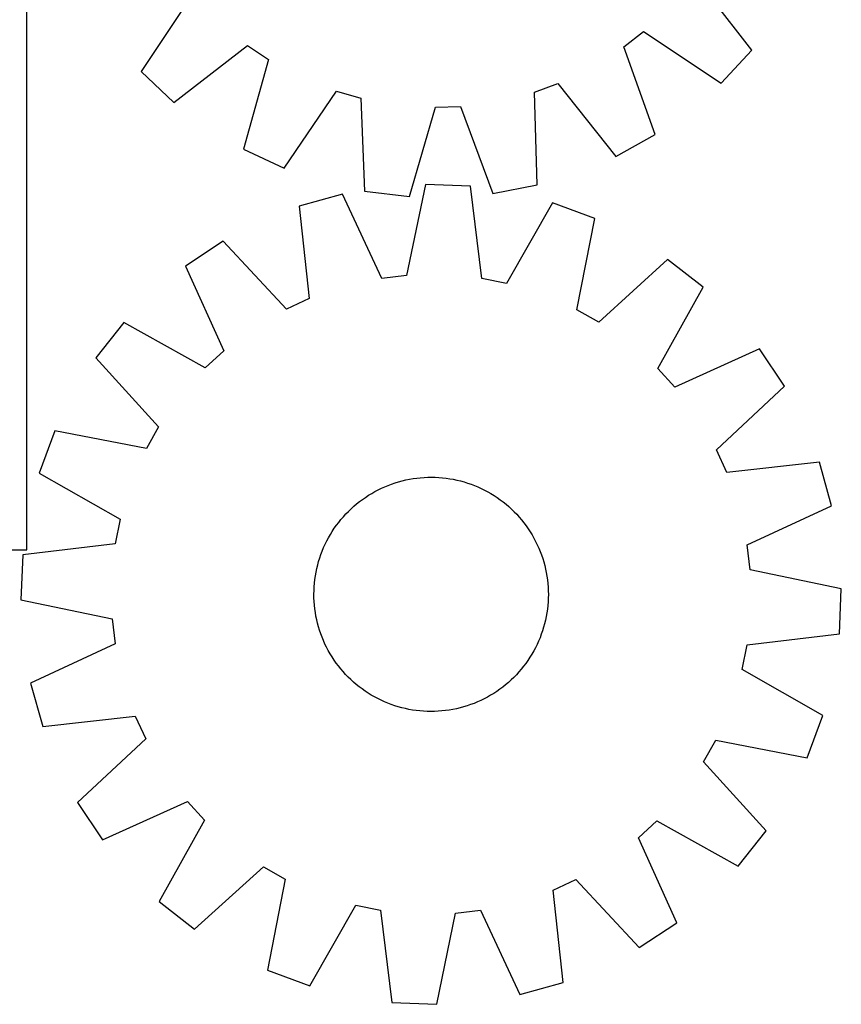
# Model space of a CAD drawing. Header units: millimetres. Extents: x 7 to 1493, y 7 to 2993.
# Tile 11 of 14: x 1210 to 1490, y 2115 to 2452. Entities that reach past the tile are written whole.
import ezdxf

# ---------------------------------------------------------------- set-up
doc = ezdxf.new("R2010")
doc.units = ezdxf.units.MM
doc.layers.add('CUT', color=7, linetype='CONTINUOUS', true_color=0x000000)

msp = doc.modelspace()

# ---------------------------------------------------------------- linework, layer by layer
at = {"layer": 'CUT'}
for p, q in [((1212.469324, 2270.686153), (1212.469324, 2520.686153)), ((1459.847485, 2441.30551), (1440.417533, 2466.434213)), ((1269.011735, 2460.364913), (1251.407778, 2433.924878)), ((1416.165576, 2442.36952), (1422.919677, 2447.651707)), ((1422.919677, 2447.651707), (1449.359712, 2430.04775)), ((1262.665538, 2423.437105), (1287.794241, 2442.867057)), ((1287.794241, 2442.867057), (1294.905031, 2438.075811)), ((1426.879362, 2412.466518), (1416.165576, 2442.36952)), ((1449.359712, 2430.04775), (1459.847485, 2441.30551)), ((1294.905031, 2438.075811), (1286.333094, 2407.489922)), ((1251.407778, 2433.924878), (1262.665538, 2423.437105)), ((1385.664196, 2426.976904), (1393.720012, 2429.913431)), ((1393.720012, 2429.913431), (1413.426058, 2405.000653)), ((1300.28076, 2400.994296), (1318.175391, 2427.238475)), ((1318.175391, 2427.238475), (1326.418731, 2424.879084)), ((1326.418731, 2424.879084), (1327.717893, 2393.1413)), ((1386.613076, 2395.226717), (1385.664196, 2426.976904)), ((1342.990171, 2391.273659), (1351.899079, 2421.763101)), ((1351.899079, 2421.763101), (1360.468053, 2422.06652)), ((1360.468053, 2422.06652), (1371.511144, 2392.283557)), ((1413.426058, 2405.000653), (1426.879362, 2412.466518)), ((1286.333094, 2407.489922), (1300.28076, 2400.994296)), ((1348.501599, 2395.432875), (1342.072454, 2364.32595)), ((1363.874585, 2394.798959), (1348.501599, 2395.432875)), ((1367.720824, 2363.26832), (1363.874585, 2394.798959)), ((1371.511144, 2392.283557), (1386.613076, 2395.226717)), ((1320.154107, 2392.133552), (1305.337638, 2387.985928)), ((1333.555602, 2363.334685), (1320.154107, 2392.133552)), ((1327.717893, 2393.1413), (1342.990171, 2391.273659)), ((1305.337638, 2387.985928), (1308.835726, 2356.414768)), ((1391.854199, 2389.176946), (1376.127149, 2361.579216)), ((1406.278886, 2383.823541), (1391.854199, 2389.176946)), ((1400.193374, 2352.647568), (1406.278886, 2383.823541)), ((1279.397118, 2376.088228), (1266.587505, 2367.565063)), ((1301.042036, 2352.840168), (1279.397118, 2376.088228)), ((1266.587505, 2367.565063), (1279.670409, 2338.620074)), ((1431.151783, 2369.830513), (1407.666302, 2348.443438)), ((1443.216183, 2360.281649), (1431.151783, 2369.830513)), ((1342.072454, 2364.32595), (1333.555602, 2363.334685)), ((1376.127149, 2361.579216), (1367.720824, 2363.26832)), ((1427.794611, 2332.512063), (1443.216183, 2360.281649)), ((1308.835726, 2356.414768), (1301.042036, 2352.840168)), ((1407.666302, 2348.443438), (1400.193374, 2352.647568)), ((1245.593196, 2348.233617), (1236.044332, 2336.169217)), ((1273.362781, 2332.812045), (1245.593196, 2348.233617)), ((1279.670409, 2338.620074), (1273.362781, 2332.812045)), ((1462.547629, 2339.28734), (1433.602641, 2326.204436)), ((1471.070794, 2326.477727), (1462.547629, 2339.28734)), ((1236.044332, 2336.169217), (1257.431407, 2312.683736)), ((1433.602641, 2326.204436), (1427.794611, 2332.512063)), ((1447.822734, 2304.832809), (1471.070794, 2326.477727)), ((1222.051304, 2311.29632), (1216.697899, 2296.871633)), ((1253.227277, 2305.210808), (1222.051304, 2311.29632)), ((1257.431407, 2312.683736), (1253.227277, 2305.210808)), ((1451.397335, 2297.039119), (1447.822734, 2304.832809)), ((1482.968494, 2300.537207), (1451.397335, 2297.039119)), ((1487.116118, 2285.720737), (1482.968494, 2300.537207)), ((1216.697899, 2296.871633), (1244.295629, 2281.144583)), ((1335.775994, 2292.665732), (1336.95232, 2293.107619)), ((1336.95232, 2293.107619), (1338.141945, 2293.512339)), ((1338.141945, 2293.512339), (1339.343696, 2293.879492)), ((1339.343696, 2293.879492), (1340.556387, 2294.208716)), ((1340.556387, 2294.208716), (1341.77882, 2294.499686)), ((1341.77882, 2294.499686), (1343.00979, 2294.752115)), ((1343.00979, 2294.752115), (1344.248081, 2294.965753)), ((1344.248081, 2294.965753), (1345.492472, 2295.140391)), ((1345.492472, 2295.140391), (1346.741735, 2295.275855)), ((1346.741735, 2295.275855), (1347.994635, 2295.372012)), ((1347.994635, 2295.372012), (1349.249938, 2295.428767)), ((1349.249938, 2295.428767), (1350.506405, 2295.446064)), ((1350.506405, 2295.446064), (1351.762794, 2295.423886)), ((1351.762794, 2295.423886), (1353.017867, 2295.362254)), ((1353.017867, 2295.362254), (1354.270385, 2295.261231)), ((1354.270385, 2295.261231), (1355.519112, 2295.120914)), ((1355.519112, 2295.120914), (1356.762815, 2294.941444)), ((1356.762815, 2294.941444), (1358.000267, 2294.722996)), ((1358.000267, 2294.722996), (1359.230247, 2294.465787)), ((1359.230247, 2294.465787), (1360.45154, 2294.17007)), ((1360.45154, 2294.17007), (1361.662943, 2293.836137)), ((1361.662943, 2293.836137), (1362.863258, 2293.464318)), ((1362.863258, 2293.464318), (1364.051302, 2293.054979)), ((1364.051302, 2293.054979), (1365.225903, 2292.608526)), ((1329.061278, 2289.260826), (1330.133966, 2289.915308)), ((1330.133966, 2289.915308), (1331.226683, 2290.535772)), ((1331.226683, 2290.535772), (1332.33835, 2291.121608)), ((1332.33835, 2291.121608), (1333.46787, 2291.672236)), ((1333.46787, 2291.672236), (1334.614129, 2292.187113)), ((1334.614129, 2292.187113), (1335.775994, 2292.665732)), ((1365.225903, 2292.608526), (1366.3859, 2292.125397)), ((1366.3859, 2292.125397), (1367.530149, 2291.60607)), ((1367.530149, 2291.60607), (1368.657522, 2291.051058)), ((1368.657522, 2291.051058), (1369.766904, 2290.460909)), ((1369.766904, 2290.460909), (1370.857203, 2289.836203)), ((1370.857203, 2289.836203), (1371.927341, 2289.177559)), ((1324.034564, 2285.501909), (1324.991662, 2286.316138)), ((1324.991662, 2286.316138), (1325.973864, 2287.099903)), ((1325.973864, 2287.099903), (1326.9802, 2287.852429)), ((1326.9802, 2287.852429), (1328.009676, 2288.572973)), ((1328.009676, 2288.572973), (1329.061278, 2289.260826)), ((1371.927341, 2289.177559), (1372.976262, 2288.485627)), ((1372.976262, 2288.485627), (1374.002931, 2287.761088)), ((1374.002931, 2287.761088), (1375.006336, 2287.004658)), ((1375.006336, 2287.004658), (1375.985485, 2286.217084)), ((1320.475703, 2281.956847), (1321.323204, 2282.884612)), ((1321.323204, 2282.884612), (1322.199429, 2283.785299)), ((1322.199429, 2283.785299), (1323.103513, 2284.658018)), ((1323.103513, 2284.658018), (1324.034564, 2285.501909)), ((1375.985485, 2286.217084), (1376.939413, 2285.399142)), ((1376.939413, 2285.399142), (1377.867178, 2284.551641)), ((1377.867178, 2284.551641), (1378.767865, 2283.675416)), ((1378.767865, 2283.675416), (1379.640584, 2282.771332)), ((1458.317252, 2272.319243), (1487.116118, 2285.720737)), ((1244.295629, 2281.144583), (1242.606525, 2272.738258)), ((1318.113757, 2279.020365), (1318.870187, 2280.02377)), ((1318.870187, 2280.02377), (1319.657761, 2281.002919)), ((1319.657761, 2281.002919), (1320.475703, 2281.956847)), ((1379.640584, 2282.771332), (1380.484475, 2281.840281)), ((1380.484475, 2281.840281), (1381.298704, 2280.883183)), ((1381.298704, 2280.883183), (1382.082469, 2279.900981)), ((1382.082469, 2279.900981), (1382.834995, 2278.894645)), ((1316.038642, 2275.874637), (1316.697286, 2276.944774)), ((1316.697286, 2276.944774), (1317.389218, 2277.993696)), ((1317.389218, 2277.993696), (1318.113757, 2279.020365)), ((1382.834995, 2278.894645), (1383.55554, 2277.865169)), ((1383.55554, 2277.865169), (1384.243392, 2276.813567)), ((1384.243392, 2276.813567), (1384.897874, 2275.740879)), ((1314.268774, 2272.547583), (1314.823786, 2273.674956)), ((1314.823786, 2273.674956), (1315.413936, 2274.784338)), ((1315.413936, 2274.784338), (1316.038642, 2275.874637)), ((1384.897874, 2275.740879), (1385.518338, 2274.648162)), ((1385.518338, 2274.648162), (1386.104174, 2273.536495)), ((1386.104174, 2273.536495), (1386.654802, 2272.406975)), ((1112.469324, 2270.686153), (1212.469324, 2270.686153)), ((1242.606525, 2272.738258), (1211.075886, 2268.892019)), ((1312.819865, 2269.068736), (1313.266319, 2270.243337)), ((1313.266319, 2270.243337), (1313.749448, 2271.403334)), ((1313.749448, 2271.403334), (1314.268774, 2272.547583)), ((1386.654802, 2272.406975), (1387.169679, 2271.260716)), ((1387.169679, 2271.260716), (1387.648298, 2270.098851)), ((1387.648298, 2270.098851), (1388.090185, 2268.922525)), ((1459.308516, 2263.802391), (1458.317252, 2272.319243)), ((1211.075886, 2268.892019), (1210.441969, 2253.519033)), ((1311.704775, 2265.468974), (1312.038708, 2266.680377)), ((1312.038708, 2266.680377), (1312.410527, 2267.880692)), ((1312.410527, 2267.880692), (1312.819865, 2269.068736)), ((1388.090185, 2268.922525), (1388.494905, 2267.732899)), ((1388.494905, 2267.732899), (1388.862058, 2266.531148)), ((1388.862058, 2266.531148), (1389.191282, 2265.318458)), ((1310.933401, 2261.780249), (1311.151849, 2263.017701)), ((1311.151849, 2263.017701), (1311.409058, 2264.247681)), ((1311.409058, 2264.247681), (1311.704775, 2265.468974)), ((1389.191282, 2265.318458), (1389.482252, 2264.096025)), ((1389.482252, 2264.096025), (1389.734681, 2262.865055)), ((1389.734681, 2262.865055), (1389.948319, 2261.626764)), ((1490.415442, 2257.373246), (1459.308516, 2263.802391)), ((1310.613614, 2259.287819), (1310.753931, 2260.536546)), ((1310.753931, 2260.536546), (1310.933401, 2261.780249)), ((1389.948319, 2261.626764), (1390.122957, 2260.382373)), ((1390.122957, 2260.382373), (1390.258421, 2259.13311)), ((1310.428781, 2255.523839), (1310.450959, 2256.780228)), ((1310.450959, 2256.780228), (1310.51259, 2258.035301)), ((1310.51259, 2258.035301), (1310.613614, 2259.287819)), ((1390.258421, 2259.13311), (1390.354578, 2257.88021)), ((1390.354578, 2257.88021), (1390.411333, 2256.624906)), ((1390.411333, 2256.624906), (1390.42863, 2255.36844)), ((1489.781525, 2242.00026), (1490.415442, 2257.373246)), ((1210.441969, 2253.519033), (1241.548895, 2247.089887)), ((1310.446078, 2254.267372), (1310.428781, 2255.523839)), ((1310.502833, 2253.012069), (1310.446078, 2254.267372)), ((1310.59899, 2251.759168), (1310.502833, 2253.012069)), ((1390.344821, 2252.856977), (1390.243797, 2251.60446)), ((1390.406452, 2254.11205), (1390.344821, 2252.856977)), ((1390.42863, 2255.36844), (1390.406452, 2254.11205)), ((1310.734454, 2250.509906), (1310.59899, 2251.759168)), ((1310.909092, 2249.265515), (1310.734454, 2250.509906)), ((1311.12273, 2248.027224), (1310.909092, 2249.265515)), ((1390.10348, 2250.355733), (1389.92401, 2249.11203)), ((1390.243797, 2251.60446), (1390.10348, 2250.355733)), ((1241.548895, 2247.089887), (1242.540159, 2238.573036)), ((1311.375159, 2246.796254), (1311.12273, 2248.027224)), ((1311.666129, 2245.573821), (1311.375159, 2246.796254)), ((1389.448353, 2246.644598), (1389.152636, 2245.423304)), ((1389.705562, 2247.874578), (1389.448353, 2246.644598)), ((1389.92401, 2249.11203), (1389.705562, 2247.874578)), ((1311.995353, 2244.36113), (1311.666129, 2245.573821)), ((1312.362506, 2243.159379), (1311.995353, 2244.36113)), ((1312.767226, 2241.969754), (1312.362506, 2243.159379)), ((1388.446884, 2243.011587), (1388.037546, 2241.823542)), ((1388.818703, 2244.211902), (1388.446884, 2243.011587)), ((1389.152636, 2245.423304), (1388.818703, 2244.211902)), ((1313.209113, 2240.793428), (1312.767226, 2241.969754)), ((1313.687732, 2239.631563), (1313.209113, 2240.793428)), ((1314.202609, 2238.485304), (1313.687732, 2239.631563)), ((1387.107963, 2239.488945), (1386.588637, 2238.344695)), ((1387.591092, 2240.648942), (1387.107963, 2239.488945)), ((1388.037546, 2241.823542), (1387.591092, 2240.648942)), ((1458.250886, 2238.154021), (1489.781525, 2242.00026)), ((1242.540159, 2238.573036), (1213.741293, 2225.171541)), ((1314.753237, 2237.355784), (1314.202609, 2238.485304)), ((1315.339073, 2236.244117), (1314.753237, 2237.355784)), ((1315.959537, 2235.1514), (1315.339073, 2236.244117)), ((1385.443475, 2236.10794), (1384.818769, 2235.017642)), ((1386.033624, 2237.217323), (1385.443475, 2236.10794)), ((1386.588637, 2238.344695), (1386.033624, 2237.217323)), ((1456.561782, 2229.747696), (1458.250886, 2238.154021)), ((1316.614019, 2234.078712), (1315.959537, 2235.1514)), ((1317.301871, 2233.02711), (1316.614019, 2234.078712)), ((1318.022416, 2231.997634), (1317.301871, 2233.02711)), ((1383.468193, 2232.898583), (1382.743654, 2231.871914)), ((1384.160125, 2233.947504), (1383.468193, 2232.898583)), ((1384.818769, 2235.017642), (1384.160125, 2233.947504)), ((1318.774942, 2230.991298), (1318.022416, 2231.997634)), ((1319.558707, 2230.009096), (1318.774942, 2230.991298)), ((1320.372936, 2229.051998), (1319.558707, 2230.009096)), ((1381.19965, 2229.88936), (1380.381708, 2228.935432)), ((1381.987224, 2230.868509), (1381.19965, 2229.88936)), ((1382.743654, 2231.871914), (1381.987224, 2230.868509)), ((1484.159512, 2214.020646), (1456.561782, 2229.747696)), ((1321.216827, 2228.120947), (1320.372936, 2229.051998)), ((1322.089546, 2227.216863), (1321.216827, 2228.120947)), ((1322.990233, 2226.340638), (1322.089546, 2227.216863)), ((1323.917998, 2225.493137), (1322.990233, 2226.340638)), ((1377.753898, 2226.234261), (1376.822847, 2225.39037)), ((1378.657982, 2227.10698), (1377.753898, 2226.234261)), ((1379.534207, 2228.007667), (1378.657982, 2227.10698)), ((1380.381708, 2228.935432), (1379.534207, 2228.007667)), ((1213.741293, 2225.171541), (1217.888917, 2210.355072)), ((1324.871926, 2224.675195), (1323.917998, 2225.493137)), ((1325.851075, 2223.887621), (1324.871926, 2224.675195)), ((1326.85448, 2223.131191), (1325.851075, 2223.887621)), ((1327.881149, 2222.406652), (1326.85448, 2223.131191)), ((1328.93007, 2221.714719), (1327.881149, 2222.406652)), ((1373.877211, 2223.03985), (1372.847735, 2222.319305)), ((1374.883547, 2223.792376), (1373.877211, 2223.03985)), ((1375.865749, 2224.57614), (1374.883547, 2223.792376)), ((1376.822847, 2225.39037), (1375.865749, 2224.57614)), ((1330.000208, 2221.056075), (1328.93007, 2221.714719)), ((1331.090506, 2220.43137), (1330.000208, 2221.056075)), ((1332.199889, 2219.84122), (1331.090506, 2220.43137)), ((1333.327262, 2219.286208), (1332.199889, 2219.84122)), ((1334.471511, 2218.766882), (1333.327262, 2219.286208)), ((1367.389541, 2219.220043), (1366.243282, 2218.705166)), ((1368.519061, 2219.770671), (1367.389541, 2219.220043)), ((1369.630728, 2220.356506), (1368.519061, 2219.770671)), ((1370.723445, 2220.976971), (1369.630728, 2220.356506)), ((1371.796133, 2221.631453), (1370.723445, 2220.976971)), ((1372.847735, 2222.319305), (1371.796133, 2221.631453)), ((1335.631508, 2218.283753), (1334.471511, 2218.766882)), ((1336.806108, 2217.837299), (1335.631508, 2218.283753)), ((1337.994153, 2217.427961), (1336.806108, 2217.837299)), ((1339.194468, 2217.056142), (1337.994153, 2217.427961)), ((1340.405871, 2216.722209), (1339.194468, 2217.056142)), ((1341.627164, 2216.426492), (1340.405871, 2216.722209)), ((1342.857144, 2216.169283), (1341.627164, 2216.426492)), ((1344.094596, 2215.950835), (1342.857144, 2216.169283)), ((1345.338299, 2215.771365), (1344.094596, 2215.950835)), ((1346.587026, 2215.631048), (1345.338299, 2215.771365)), ((1355.364939, 2215.751888), (1354.115676, 2215.616424)), ((1356.60933, 2215.926525), (1355.364939, 2215.751888)), ((1357.847621, 2216.140164), (1356.60933, 2215.926525)), ((1359.078591, 2216.392593), (1357.847621, 2216.140164)), ((1360.301024, 2216.683563), (1359.078591, 2216.392593)), ((1361.513715, 2217.012787), (1360.301024, 2216.683563)), ((1362.715466, 2217.37994), (1361.513715, 2217.012787)), ((1363.905091, 2217.78466), (1362.715466, 2217.37994)), ((1365.081417, 2218.226547), (1363.905091, 2217.78466)), ((1366.243282, 2218.705166), (1365.081417, 2218.226547)), ((1217.888917, 2210.355072), (1249.460076, 2213.85316)), ((1249.460076, 2213.85316), (1253.034677, 2206.05947)), ((1347.839543, 2215.530024), (1346.587026, 2215.631048)), ((1349.094617, 2215.468393), (1347.839543, 2215.530024)), ((1350.351006, 2215.446215), (1349.094617, 2215.468393)), ((1351.607473, 2215.463512), (1350.351006, 2215.446215)), ((1352.862776, 2215.520267), (1351.607473, 2215.463512)), ((1354.115676, 2215.616424), (1352.862776, 2215.520267)), ((1478.806107, 2199.595959), (1484.159512, 2214.020646)), ((1253.034677, 2206.05947), (1229.786617, 2184.414552)), ((1443.426004, 2198.208543), (1447.630134, 2205.681471)), ((1447.630134, 2205.681471), (1478.806107, 2199.595959)), ((1464.813079, 2174.723062), (1443.426004, 2198.208543)), ((1229.786617, 2184.414552), (1238.309782, 2171.604939)), ((1238.309782, 2171.604939), (1267.25477, 2184.687843)), ((1267.25477, 2184.687843), (1273.0628, 2178.380215)), ((1273.0628, 2178.380215), (1257.641228, 2150.61063)), ((1421.187002, 2172.272204), (1427.49463, 2178.080234)), ((1427.49463, 2178.080234), (1455.264215, 2162.658662)), ((1434.269906, 2143.327216), (1421.187002, 2172.272204)), ((1455.264215, 2162.658662), (1464.813079, 2174.723062)), ((1269.705628, 2141.061766), (1293.191109, 2162.448841)), ((1293.191109, 2162.448841), (1300.664037, 2158.244711)), ((1300.664037, 2158.244711), (1294.578525, 2127.068738)), ((1392.021685, 2154.47751), (1399.815375, 2158.052111)), ((1399.815375, 2158.052111), (1421.460293, 2134.80405)), ((1395.519773, 2122.906351), (1392.021685, 2154.47751)), ((1257.641228, 2150.61063), (1269.705628, 2141.061766)), ((1309.003212, 2121.715333), (1324.730262, 2149.313063)), ((1324.730262, 2149.313063), (1333.136587, 2147.623959)), ((1333.136587, 2147.623959), (1336.982826, 2116.09332)), ((1352.355812, 2115.459403), (1358.784957, 2146.566329)), ((1358.784957, 2146.566329), (1367.301809, 2147.557593)), ((1367.301809, 2147.557593), (1380.703304, 2118.758727)), ((1421.460293, 2134.80405), (1434.269906, 2143.327216)), ((1294.578525, 2127.068738), (1309.003212, 2121.715333)), ((1380.703304, 2118.758727), (1395.519773, 2122.906351)), ((1336.982826, 2116.09332), (1352.355812, 2115.459403))]:
    msp.add_line(p, q, dxfattribs=at)

doc.saveas('drawing.dxf')
